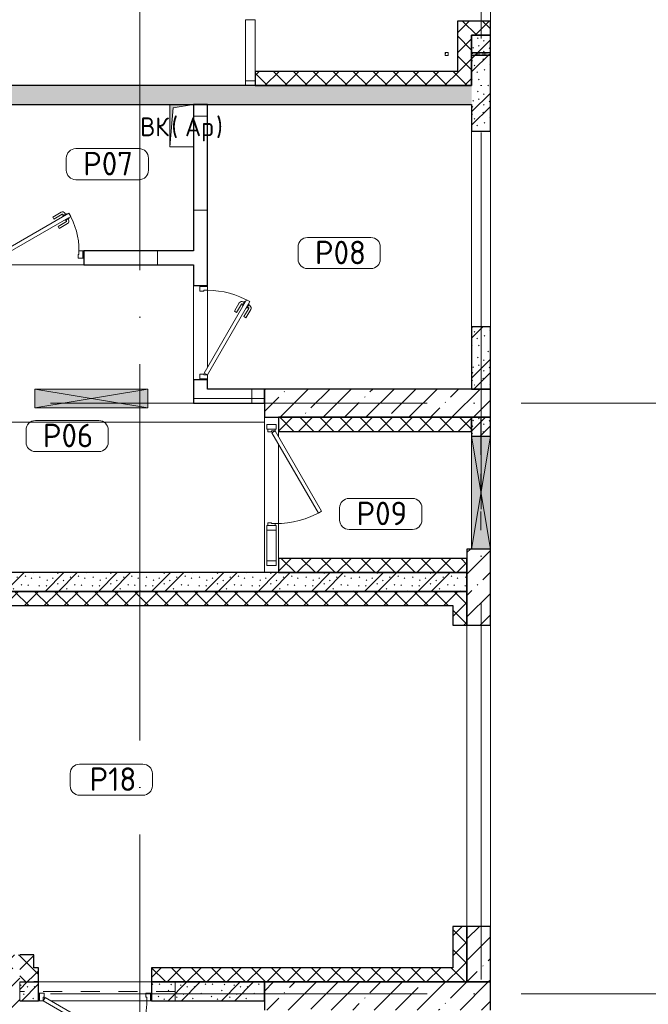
# Model space of a CAD drawing. Header units: millimetres. Extents: x -30540 to 175469, y -11730 to 122288.
# Tile 49 of 119: x 38535 to 45212, y 97563 to 108025. Entities that reach past the tile are written whole.
import ezdxf

# ---------------------------------------------------------------- set-up
doc = ezdxf.new("R2010")
doc.units = ezdxf.units.MM
doc.linetypes.add('3_ Штрих_ 1 х 1 мм', pattern=[400, 200, -200])
doc.linetypes.add('ADSK_Линия сетки', pattern=[5000, 4000, -500, 0, -500])
for name, color, linetype, lineweight in [('A-____-NOTE-TEXT', 7, 'Continuous', 18), ('A-AREA-____-IDEN', 7, 'Continuous', 9), ('A-DOOR-____-MCUT', 7, 'Continuous', 9), ('A-DOOR-____-OTLN', 7, 'Continuous', 18), ('A-DOOR-FRAM-MCUT', 7, 'Continuous', 9), ('A-DOOR-OPNG-OTLN', 7, 'Continuous', 18), ('A-FLOR-____-OTLN', 7, 'Continuous', 18), ('A-GLAZ-____-MCUT', 7, 'Continuous', 9), ('A-GLAZ-____-OTLN', 7, 'Continuous', 18), ('A-GLAZ-CURT-MCUT', 7, 'Continuous', 9), ('A-GLAZ-CURT-OTLN', 7, 'Continuous', 18), ('A-GLAZ-CWMG-MCUT', 7, 'Continuous', 9), ('A-GLAZ-CWMG-OTLN', 7, 'Continuous', 18), ('A-WALL-____-MCUT', 7, 'Continuous', 40), ('A-WALL-____-PATT', 7, 'Continuous', 40), ('I-WALL-____-MCUT', 7, 'Continuous', 40), ('M-EQPM-____-OTLN', 7, 'Continuous', 18), ('S-BEAM-____-OTLN', 7, 'Continuous', 18), ('S-COLS-____-MCUT', 7, 'Continuous', 40), ('S-COLS-____-OTLN', 7, 'Continuous', 18), ('S-GRID-____-OTLN', 7, 'Continuous', 9)]:
    doc.layers.add(name, color=color, linetype=linetype, lineweight=lineweight)
doc.styles.add('GOST Common', font='GOST_Common.ttf', dxfattribs={"height": 200})
doc.styles.add('GOST Common_3', font='GOST_Common.ttf', dxfattribs={"height": 250})
pattern_1 = [(45, (0, 0), (-228.0985, 228.0985), []), (45, (228.1, 0), (-228.0985, 228.0985), [403.225, -80.645, 6.706, -73.939])]
pattern_2 = [(135, (300.56, 377.28), (-565.6854, 6e-14), [10, -790]), (135, (349.8, 474.73), (-565.6854, 6e-14), [10, -790]), (135, (423.93, 473.06), (-565.6854, 6e-14), [10, -790]), (135, (229.92, 447.9), (-565.6854, 6e-14), [10, -790]), (135, (155.08, 447.9), (-565.6854, 6e-14), [10, -790]), (135, (114.9, 369.03), (-565.6854, 6e-14), [10, -790]), (135, (132.43, 285.8), (-565.6854, 6e-14), [10, -790]), (135, (214.66, 322), (-565.6854, 6e-14), [10, -790]), (135, (198.16, 261.88), (-565.6854, 6e-14), [10, -790]), (135, (45.2, 272.9), (-565.6854, 6e-14), [10, -790]), (135, (42.32, 336.16), (-565.6854, 6e-14), [10, -790]), (135, (92.26, 192.24), (-565.6854, 6e-14), [10, -790]), (135, (7.07, 149.2), (-565.6854, 6e-14), [10, -790]), (135, (80.6, 95.1), (-565.6854, 6e-14), [10, -790]), (135, (79.53, 36.94), (-565.6854, 6e-14), [10, -790]), (135, (153.87, 74.56), (-565.6854, 6e-14), [10, -790]), (135, (228.35, 124.8), (-565.6854, 6e-14), [10, -790]), (135, (279.75, 180.4), (-565.6854, 6e-14), [10, -790]), (135, (282.9, 31.63), (-565.6854, 6e-14), [10, -790]), (135, (377.38, 53.45), (-565.6854, 6e-14), [10, -790]), (135, (352.28, 102.7), (-565.6854, 6e-14), [10, -790]), (135, (354.05, 0), (-565.6854, 6e-14), [10, -790]), (135, (553.23, 16.45), (-565.6854, 6e-14), [10, -790]), (135, (542.38, 63.45), (-565.6854, 6e-14), [10, -790]), (135, (536.58, 239.3), (-565.6854, 6e-14), [10, -790]), (135, (475.85, 203.9), (-565.6854, 6e-14), [10, -790]), (135, (475.85, 316.54), (-565.6854, 6e-14), [10, -790]), (135, (520.8, 408.7), (-565.6854, 6e-14), [10, -790]), (135, (551.1, 470.8), (-565.6854, 6e-14), [10, -790]), (135, (235.25, 537.93), (-565.6854, 6e-14), [10, -790]), (135, (407.25, 547.65), (-565.6854, 6e-14), [10, -790]), (135, (94.5, 558.6), (-565.6854, 6e-14), [10, -790]), (135, (46.4, 532.3), (-565.6854, 6e-14), [10, -790]), (135, (85.56, 465.04), (-565.6854, 6e-14), [10, -790]), (135, (355.53, 181.14), (-565.6854, 6e-14), [10, -790]), (135, (362.23, 243.6), (-565.6854, 6e-14), [10, -790]), (135, (413.45, 344.1), (-565.6854, 6e-14), [10, -790]), (135, (286.3, 273.25), (-565.6854, 6e-14), [10, -790]), (135, (423.02, 263.72), (-565.6854, 6e-14), [10, -790]), (135, (162.94, 190.2), (-565.6854, 6e-14), [10, -790]), (135, (470.25, 120.93), (-565.6854, 6e-14), [10, -790]), (135, (484.48, 9.78), (-565.6854, 6e-14), [10, -790]), (45, (0, 212.13), (-565.6854, 0), []), (45, (212.13, 0), (-565.6854, 0), []), (45, (353.55, 0), (-565.6854, 0), []), (45, (0, 353.55), (-565.6854, 0), [])]
pattern_3 = [(0, (0, 0), (0, 1000), []), (90, (0, 0), (-1000, 6e-14), [])]
pattern_4 = [(45, (0, 0), (-106.06602, 106.06602), []), (135, (0, 0), (-106.06602, -106.06602), [])]

# ---------------------------------------------------------------- blocks, each defined once
blk = doc.blocks.new('АР_Дверь-Панель однопольная - АР_Дверь-Панель однопольная-4300270-01 ЭО')
at = {"layer": 'A-DOOR-____-MCUT', "color": 254, "lineweight": 15, "true_color": 0xcccccc}
for p, q in [((361, 532), (-492, 40)), ((381, 498), (361, 532)), ((-472, 5), (381, 498)), ((-492, 40), (-472, 5))]:
    blk.add_line(p, q, dxfattribs=at)
at = {"layer": 'A-DOOR-____-OTLN', "color": 254, "lineweight": 13, "true_color": 0xcccccc}
blk.add_arc((-492, 40), 985, 360, 30, dxfattribs=at)
at = {"layer": 'A-DOOR-FRAM-MCUT', "color": 254, "lineweight": 15, "true_color": 0xcccccc}
for p, q in [((-492, 40), (-512, 40)), ((-512, 40), (-512, -40)), ((-492, 0), (-492, 40)), ((-482, 0), (-492, 0)), ((-482, -40), (-482, 0)), ((493, 0), (483, 0)), ((483, 0), (483, -40)), ((513, 40), (493, 40)), ((493, 40), (493, 0)), ((513, -40), (513, 40)), ((-512, -40), (-482, -40)), ((483, -40), (513, -40))]:
    blk.add_line(p, q, dxfattribs=at)
blk = doc.blocks.new('Системная панель - С остеклением-3644119-01 ЭО')
at = {"layer": 'A-GLAZ-CURT-MCUT', "color": 254, "lineweight": 15, "true_color": 0xcccccc}
for p, q in [((162.5, 50), (-162.5, 50)), ((-162.5, 50), (-162.5, -50)), ((162.5, -50), (162.5, 50)), ((-162.5, -50), (162.5, -50))]:
    blk.add_line(p, q, dxfattribs=at)
blk = doc.blocks.new('Системная панель - С остеклением-4481902-01 ЭО')
at = {"layer": 'A-GLAZ-CURT-MCUT', "color": 254, "lineweight": 15, "true_color": 0xcccccc}
for p, q in [((325, 50), (-325, 50)), ((-325, 50), (-325, -50)), ((325, -50), (325, 50)), ((-325, -50), (325, -50))]:
    blk.add_line(p, q, dxfattribs=at)
blk = doc.blocks.new('Прямоугольный импост - 100х50-3644154-01 ЭО')
at = {"layer": 'A-GLAZ-CWMG-MCUT', "color": 254, "lineweight": 15, "true_color": 0xcccccc}
for p, q in [((-50, 50), (0, 50)), ((-50, -50), (-50, 50)), ((0, 50), (0, -50)), ((0, -50), (-50, -50))]:
    blk.add_line(p, q, dxfattribs=at)
blk = doc.blocks.new('Прямоугольный импост - 100х50-3644101-01 ЭО')
at = {"layer": 'A-GLAZ-CWMG-MCUT', "color": 254, "lineweight": 15, "true_color": 0xcccccc}
for p, q in [((-25, 50), (25, 50)), ((-25, 40), (-25, 50)), ((25, 50), (25, -50)), ((-25, -50), (-25, -40)), ((25, -50), (-25, -50))]:
    blk.add_line(p, q, dxfattribs=at)
blk = doc.blocks.new('Прямоугольный импост - 100х50-3644155-01 ЭО')
at = {"layer": 'A-GLAZ-CWMG-MCUT', "color": 254, "lineweight": 15, "true_color": 0xcccccc}
for p, q in [((0, 50), (-50, 50)), ((-50, 50), (-50, 40)), ((0, -50), (0, 50)), ((-50, -40), (-50, -50)), ((-50, -50), (0, -50))]:
    blk.add_line(p, q, dxfattribs=at)
blk = doc.blocks.new('Прямоугольный импост - 100х50-3644156-01 ЭО')
at = {"layer": 'A-GLAZ-CWMG-MCUT', "color": 254, "lineweight": 15, "true_color": 0xcccccc}
for p, q in [((-50, 50), (0, 50)), ((-50, -50), (-50, 50)), ((0, 50), (0, -50)), ((0, -50), (-50, -50))]:
    blk.add_line(p, q, dxfattribs=at)
blk = doc.blocks.new('АР_Дверь однопольная - 1000х2100h_900__Глухая_1 эт-4300163-01 ЭО')
at = {"layer": 'A-DOOR-____-MCUT', "color": 254, "lineweight": 15, "true_color": 0xcccccc}
for p, q in [((-329, 525), (-349, 490)), ((450, 75), (-329, 525)), ((-349, 490), (430, 40)), ((430, 40), (450, 75))]:
    blk.add_line(p, q, dxfattribs=at)
at = {"layer": 'A-DOOR-____-OTLN', "color": 254, "lineweight": 5, "true_color": 0xcccccc}
for p, q in [((-293, 513), (-287, 524)), ((-157, 483), (-246, 535)), ((-328, 478), (-332, 471)), ((-332, 471), (-288, 446)), ((-321, 465), (-327, 454)), ((-308, 513), (-304, 519)), ((-299, 452), (-305, 442)), ((-304, 519), (-260, 494)), ((-215, 384), (-303, 435)), ((-288, 446), (-284, 453)), ((-271, 501), (-265, 511)), ((-260, 494), (-264, 488)), ((-170, 462), (-258, 513)), ((-170, 462), (-157, 483)), ((-227, 362), (-316, 413)), ((-215, 384), (-227, 362))]:
    blk.add_line(p, q, dxfattribs=at)
at = {"layer": 'A-DOOR-____-OTLN', "color": 254, "lineweight": 13, "true_color": 0xcccccc}
blk.add_arc((450, 75), 900, 150, 180, dxfattribs=at)
at = {"layer": 'A-DOOR-____-OTLN', "color": 254, "lineweight": 5, "true_color": 0xcccccc}
for centre, radius, start, end in [((-261, 509), 30, 60, 150), ((-301, 439), 30, 150, 240), ((-301, 439), 4.99, 150, 240), ((-261, 509), 4.99, 60, 150)]:
    blk.add_arc(centre, radius, start, end, dxfattribs=at)
at = {"layer": 'A-DOOR-FRAM-MCUT', "color": 254, "lineweight": 15, "true_color": 0xcccccc}
for p, q in [((-490, 75), (-500, 75)), ((-450, 75), (-490, 75)), ((-490, 75), (-490, -5)), ((-450, 35), (-450, 75)), ((-440, 35), (-450, 35)), ((-440, -5), (-440, 35)), ((450, 35), (440, 35)), ((440, 35), (440, -5)), ((490, 75), (450, 75)), ((450, 75), (450, 35)), ((490, -5), (490, 75)), ((490, 75), (500, 75)), ((-490, -5), (-500, -5)), ((-490, -5), (-440, -5)), ((440, -5), (490, -5)), ((490, -5), (500, -5))]:
    blk.add_line(p, q, dxfattribs=at)
blk = doc.blocks.new('АР_Дверь однопольная - 1200х2100h_1000__Глухая_1 эт_загрузка-4444578-01 ЭО')
at = {"layer": 'A-DOOR-____-MCUT', "color": 254, "lineweight": 15, "true_color": 0xcccccc}
for p, q in [((-403, 650), (-423, 615)), ((550, 100), (-403, 650)), ((-423, 615), (530, 65)), ((530, 65), (550, 100))]:
    blk.add_line(p, q, dxfattribs=at)
at = {"layer": 'A-DOOR-____-OTLN', "color": 254, "lineweight": 5, "true_color": 0xcccccc}
for p, q in [((-381, 638), (-377, 644)), ((-377, 644), (-334, 619)), ((-366, 638), (-360, 649)), ((-345, 626), (-338, 636)), ((-243, 587), (-332, 638)), ((-230, 608), (-319, 660)), ((-401, 603), (-405, 596)), ((-405, 596), (-362, 571)), ((-394, 590), (-400, 579)), ((-300, 487), (-389, 538)), ((-373, 577), (-379, 567)), ((-288, 509), (-377, 560)), ((-362, 571), (-358, 578)), ((-334, 619), (-338, 613)), ((-243, 587), (-230, 608)), ((-288, 509), (-300, 487))]:
    blk.add_line(p, q, dxfattribs=at)
at = {"layer": 'A-DOOR-____-OTLN', "color": 254, "lineweight": 13, "true_color": 0xcccccc}
blk.add_arc((550, 100), 1100, 150, 180, dxfattribs=at)
at = {"layer": 'A-DOOR-____-OTLN', "color": 254, "lineweight": 5, "true_color": 0xcccccc}
for centre, radius, start, end in [((-334, 634), 30, 60, 150), ((-334, 634), 4.99, 60, 150), ((-374, 564), 30, 150, 240), ((-374, 564), 4.99, 150, 240)]:
    blk.add_arc(centre, radius, start, end, dxfattribs=at)
at = {"layer": 'A-DOOR-FRAM-MCUT', "color": 254, "lineweight": 15, "true_color": 0xcccccc}
for p, q in [((-590, 100), (-600, 100)), ((-590, 20), (-600, 20)), ((-550, 100), (-590, 100)), ((-590, 100), (-590, 20)), ((-590, 20), (-540, 20)), ((-550, 60), (-550, 100)), ((-540, 60), (-550, 60)), ((-540, 20), (-540, 60)), ((550, 60), (540, 60)), ((540, 60), (540, 20)), ((540, 20), (590, 20)), ((590, 100), (550, 100)), ((550, 100), (550, 60)), ((590, 20), (590, 100)), ((590, 100), (600, 100)), ((590, 20), (600, 20))]:
    blk.add_line(p, q, dxfattribs=at)
blk = doc.blocks.new('АР_Дверь однопольная - 900х2100h_900__Глухая_1 эт_Су-4300233-01 ЭО')
at = {"layer": 'A-DOOR-____-MCUT', "color": 254, "lineweight": 15, "true_color": 0xcccccc}
for p, q in [((293, 475), (-400, 75)), ((-380, 40), (313, 440)), ((313, 440), (293, 475)), ((-400, 75), (-380, 40))]:
    blk.add_line(p, q, dxfattribs=at)
at = {"layer": 'A-DOOR-____-OTLN', "color": 254, "lineweight": 5, "true_color": 0xcccccc}
for p, q in [((121, 433), (209, 485)), ((133, 412), (121, 433)), ((133, 412), (222, 463)), ((267, 469), (224, 444)), ((224, 444), (228, 438)), ((235, 451), (229, 461)), ((256, 463), (250, 474)), ((295, 421), (252, 396)), ((271, 463), (267, 469)), ((291, 428), (295, 421)), ((178, 334), (267, 385)), ((178, 334), (191, 312)), ((191, 312), (279, 363)), ((252, 396), (248, 403)), ((263, 402), (269, 392)), ((284, 415), (290, 404))]:
    blk.add_line(p, q, dxfattribs=at)
for centre, radius, start, end in [((224, 459), 30, 30, 120), ((224, 459), 4.99, 30, 120), ((264, 389), 4.99, 300, 30), ((264, 389), 30, 300, 30)]:
    blk.add_arc(centre, radius, start, end, dxfattribs=at)
at = {"layer": 'A-DOOR-____-OTLN', "color": 254, "lineweight": 13, "true_color": 0xcccccc}
blk.add_arc((-400, 75), 800, 360, 30, dxfattribs=at)
at = {"layer": 'A-DOOR-FRAM-MCUT', "color": 254, "lineweight": 15, "true_color": 0xcccccc}
for p, q in [((-440, 75), (-450, 75)), ((-400, 75), (-440, 75)), ((-440, 75), (-440, -5)), ((-400, 35), (-400, 75)), ((-390, 35), (-400, 35)), ((-390, -5), (-390, 35)), ((400, 35), (390, 35)), ((390, 35), (390, -5)), ((440, 75), (400, 75)), ((400, 75), (400, 35)), ((440, -5), (440, 75)), ((440, 75), (450, 75)), ((-440, -5), (-450, -5)), ((-440, -5), (-390, -5)), ((390, -5), (440, -5)), ((440, -5), (450, -5))]:
    blk.add_line(p, q, dxfattribs=at)
blk = doc.blocks.new('АР_Перемычка - 200_Уx2_50x5__250-200-4826030-01 ЭО')
at = {"layer": 'S-BEAM-____-OTLN', "color": 254, "linetype": '3_ Штрих_ 1 х 1 мм', "lineweight": 15, "true_color": 0xdcdcdc}
for p, q in [((-850, 100), (-850, -100)), ((800, 100), (800, -100)), ((-850, 0), (800, 0))]:
    blk.add_line(p, q, dxfattribs=at)
blk = doc.blocks.new('АР_Отверстие прямоугольное - ВК_ПоливКР-4719013-01 ЭО')
at = {"layer": 'A-GLAZ-____-OTLN', "lineweight": 13, "true_color": 0xf9f9f9}
blk.add_hatch(color=7, dxfattribs=at).paths.add_polyline_path([(110, -100), (140, -100), (140, 100), (110, 100)])
at = {"layer": 'A-GLAZ-____-MCUT', "color": 254, "lineweight": 15, "true_color": 0xcccccc}
for p, q in [((110, 100), (110, -100)), ((140, 100), (140, -100))]:
    blk.add_line(p, q, dxfattribs=at)
at = {"layer": 'A-GLAZ-____-OTLN', "color": 254, "lineweight": 5, "true_color": 0xcccccc}
for p, q in [((140, 100), (110, -100)), ((110, 100), (140, -100))]:
    blk.add_line(p, q, dxfattribs=at)
at = {"layer": 'A-GLAZ-____-OTLN', "color": 254, "lineweight": 13, "true_color": 0xcccccc}
for p, q in [((140, 100), (110, 100)), ((110, 100), (110, -100)), ((140, -100), (140, 100)), ((110, -100), (140, -100))]:
    blk.add_line(p, q, dxfattribs=at)
blk = doc.blocks.new('АР_Перемычка - 200_Уx2_50x5__Оп_0_50х5_-Оп_0_50х5_-5250999-01 ЭО')
at = {"layer": 'S-BEAM-____-OTLN', "color": 254, "linetype": '3_ Штрих_ 1 х 1 мм', "lineweight": 15, "true_color": 0xdcdcdc}
for p, q in [((-700, 100), (-700, -100)), ((700, 100), (700, -100)), ((-700, 0), (-500, 0)), ((-500, 0), (700, 0))]:
    blk.add_line(p, q, dxfattribs=at)
blk = doc.blocks.new('АР_Проем - Настраиваемый-5254461-01 ЭО')
at = {"layer": 'A-DOOR-OPNG-OTLN', "color": 254, "lineweight": 13, "true_color": 0xcccccc}
for p, q in [((-600, 100), (600, 100)), ((-600, -100), (600, -100))]:
    blk.add_line(p, q, dxfattribs=at)
blk = doc.blocks.new('АР_Отверстие прямоугольное - ОВВ-5253126-01 ЭО')
at = {"layer": 'A-GLAZ-____-OTLN', "lineweight": 13, "true_color": 0xf9f9f9}
blk.add_hatch(color=7, dxfattribs=at).paths.add_polyline_path([(-475, -100), (725, -100), (725, 100), (-475, 100)])
at = {"layer": 'A-GLAZ-____-MCUT', "color": 254, "lineweight": 15, "true_color": 0xcccccc}
for p, q in [((-475, 100), (-475, -100)), ((725, 100), (725, -100))]:
    blk.add_line(p, q, dxfattribs=at)
at = {"layer": 'A-GLAZ-____-OTLN', "color": 254, "lineweight": 5, "true_color": 0xcccccc}
for p, q in [((725, 100), (-475, -100)), ((-475, 100), (725, -100))]:
    blk.add_line(p, q, dxfattribs=at)
at = {"layer": 'A-GLAZ-____-OTLN', "color": 254, "lineweight": 13, "true_color": 0xcccccc}
for p, q in [((725, 100), (-475, 100)), ((-475, 100), (-475, -100)), ((725, -100), (725, 100)), ((-475, -100), (725, -100))]:
    blk.add_line(p, q, dxfattribs=at)
blk = doc.blocks.new('АР_Отверстие прямоугольное - ОВВ-5252563-01 ЭО')
at = {"layer": 'A-GLAZ-____-OTLN', "lineweight": 13, "true_color": 0xf9f9f9}
blk.add_hatch(color=7, dxfattribs=at).paths.add_polyline_path([(725, -100), (725, 100), (-475, 100), (-475, -100), (-297, -100)])
at = {"layer": 'A-GLAZ-____-MCUT', "color": 254, "lineweight": 15, "true_color": 0xcccccc}
for p, q in [((-475, 100), (-475, -100)), ((725, 100), (725, -100))]:
    blk.add_line(p, q, dxfattribs=at)
at = {"layer": 'A-GLAZ-____-OTLN', "color": 254, "lineweight": 5, "true_color": 0xcccccc}
for p, q in [((725, 100), (-475, -100)), ((-475, 100), (725, -100))]:
    blk.add_line(p, q, dxfattribs=at)
at = {"layer": 'A-GLAZ-____-OTLN', "color": 254, "lineweight": 13, "true_color": 0xcccccc}
for p, q in [((725, 100), (-475, 100)), ((-475, 100), (-475, -100)), ((725, -100), (725, 100)), ((-475, -100), (725, -100))]:
    blk.add_line(p, q, dxfattribs=at)
blk = doc.blocks.new('АР_Канал вертикальный прямоугольный - ВК _Ар_-2707756-01 ЭО')
at = {"layer": 'M-EQPM-____-OTLN', "lineweight": 13, "true_color": 0xe2e2e2}
blk.add_hatch(color=254, dxfattribs=at).paths.add_polyline_path([(-125, -225), (-90, 190), (125, 225), (-125, 225)])
at = {"layer": 'M-EQPM-____-OTLN', "color": 253, "lineweight": 13, "true_color": 0xaaaaaa}
for p, q in [((125, 225), (-125, 225)), ((-125, 225), (-125, -225)), ((125, 225), (-125, 225)), ((-125, 225), (-125, -225)), ((-125, -225), (-125, 225)), ((-125, 225), (125, 225)), ((-90, 190), (125, 225)), ((-90, 190), (125, 225)), ((125, -225), (125, 225)), ((125, 225), (125, -225)), ((-125, -225), (-90, 190)), ((-125, -225), (-90, 190)), ((-125, -225), (125, -225)), ((125, -225), (-125, -225))]:
    blk.add_line(p, q, dxfattribs=at)
blk = doc.blocks.new('АР_Канал вертикальный прямоугольный - ВК_ПоливКР-4718918-01 ЭО')
at = {"layer": 'M-EQPM-____-OTLN', "lineweight": 13, "true_color": 0xe2e2e2}
blk.add_hatch(color=254, dxfattribs=at).paths.add_polyline_path([(-15, -15), (-12, 12), (15, 15), (-15, 15)])
at = {"layer": 'M-EQPM-____-OTLN', "color": 253, "lineweight": 13, "true_color": 0xaaaaaa}
for p, q in [((15, 15), (-15, 15)), ((-15, 15), (-15, -15)), ((15, 15), (-15, 15)), ((-15, 15), (-15, -15)), ((-15, -15), (-15, 15)), ((-15, 15), (15, 15)), ((-15, -15), (-12, 12)), ((-15, -15), (-12, 12)), ((-12, 12), (15, 15)), ((-12, 12), (15, 15)), ((15, -15), (15, 15)), ((15, 15), (15, -15)), ((-15, -15), (15, -15)), ((15, -15), (-15, -15))]:
    blk.add_line(p, q, dxfattribs=at)
blk = doc.blocks.new('Наметкина 10_РД_АР_К2_отсоединено_rvt-1-01 ЭО')
at = {"layer": 'A-WALL-____-PATT', "lineweight": 5, "true_color": 0xcccccc}
h = blk.add_hatch(dxfattribs=at)
h.set_pattern_fill('FP_53', color=254, style=0, pattern_type=2)
h.set_pattern_definition(pattern_4)
h.paths.add_polyline_path([(43535, 107860), (43535, 108010), (43185, 108010), (43185, 107860), (43335, 107860)])
h = blk.add_hatch(dxfattribs=at)
h.set_pattern_fill('FP_53', color=254, style=0, pattern_type=2)
h.set_pattern_definition(pattern_4)
h.paths.add_polyline_path([(43335, 107475), (43335, 107860), (43185, 107860), (43185, 107475)])
h = blk.add_hatch(dxfattribs=at)
h.set_pattern_fill('FP_51', color=254, style=0, pattern_type=2)
h.set_pattern_definition(pattern_2)
h.paths.add_polyline_path([(43535, 106840), (43535, 107860), (43335, 107860), (43335, 106840)])
h = blk.add_hatch(dxfattribs=at)
h.set_pattern_fill('FP_53', color=254, style=0, pattern_type=2)
h.set_pattern_definition(pattern_4)
h.paths.add_polyline_path([(43335, 107325), (43335, 107475), (41035, 107475), (41035, 107325)])
h = blk.add_hatch(dxfattribs=at)
h.set_pattern_fill('FP_51', color=254, style=0, pattern_type=2)
h.set_pattern_definition(pattern_2)
h.paths.add_polyline_path([(43335, 107125), (43335, 107325), (37415, 107325), (37415, 107125), (40913, 107125)])
h.paths.add_polyline_path([(36415, 107125), (36415, 107325), (24935, 107325), (24935, 107125), (35535, 107125)])
h = blk.add_hatch(dxfattribs=at)
h.set_pattern_fill('FP_50', color=254, style=0, pattern_type=2)
h.set_pattern_definition(pattern_3)
h.paths.add_polyline_path([(40530, 104100), (40530, 104200), (40380, 104200), (40380, 104100)])
h.paths.add_polyline_path([(40530, 105200), (40530, 107125), (40380, 107125), (40380, 105200)])
h = blk.add_hatch(dxfattribs=at)
h.set_pattern_fill('FP_50', color=254, style=0, pattern_type=2)
h.set_pattern_definition(pattern_3)
h.paths.add_polyline_path([(40380, 105420), (40380, 105570), (39215, 105570), (39215, 105420)])
h.paths.add_polyline_path([(38315, 105420), (38315, 105570), (38215, 105570), (38215, 105420)])
h = blk.add_hatch(dxfattribs=at)
h.set_pattern_fill('FP_51', color=254, style=0, pattern_type=2)
h.set_pattern_definition(pattern_2)
h.paths.add_polyline_path([(43535, 104100), (43535, 104760), (43335, 104760), (43335, 104100)])
h = blk.add_hatch(dxfattribs=at)
h.set_pattern_fill('FP_50', color=254, style=0, pattern_type=2)
h.set_pattern_definition(pattern_3)
h.paths.add_polyline_path([(41135, 103950), (41135, 104100), (40380, 104100), (40380, 103950), (40913, 103950)])
h = blk.add_hatch(dxfattribs=at)
h.set_pattern_fill('FP_53', color=254, style=0, pattern_type=2)
h.set_pattern_definition(pattern_4)
h.paths.add_polyline_path([(43335, 103650), (43335, 103800), (41285, 103800), (41285, 103650), (41743, 103650)])
h = blk.add_hatch(dxfattribs=at)
h.set_pattern_fill('FP_51', color=254, style=0, pattern_type=2)
h.set_pattern_definition(pattern_2)
h.paths.add_polyline_path([(43535, 103600), (43535, 103800), (43335, 103800), (43335, 103600)])
h = blk.add_hatch(dxfattribs=at)
h.set_pattern_fill('FP_27', color=254, style=0, pattern_type=2)
h.set_pattern_definition(pattern_1)
h.paths.add_polyline_path([(43535, 101590), (43535, 102400), (43285, 102400), (43285, 101590)])
h = blk.add_hatch(dxfattribs=at)
h.set_pattern_fill('FP_53', color=254, style=0, pattern_type=2)
h.set_pattern_definition(pattern_4)
h.paths.add_polyline_path([(43285, 102150), (43285, 102300), (41285, 102300), (41285, 102150)])
h = blk.add_hatch(dxfattribs=at)
h.set_pattern_fill('FP_51', color=254, style=0, pattern_type=2)
h.set_pattern_definition(pattern_2)
h.paths.add_polyline_path([(43285, 101950), (43285, 102150), (35485, 102150), (35485, 101950), (40913, 101950)])
h = blk.add_hatch(dxfattribs=at)
h.set_pattern_fill('FP_53', color=254, style=0, pattern_type=2)
h.set_pattern_definition(pattern_4)
h.paths.add_polyline_path([(43135, 101800), (43135, 101950), (36795, 101950), (36795, 101800), (40913, 101800)])
h = blk.add_hatch(dxfattribs=at)
h.set_pattern_fill('FP_53', color=254, style=0, pattern_type=2)
h.set_pattern_definition(pattern_4)
h.paths.add_polyline_path([(43285, 101590), (43285, 101950), (43135, 101950), (43135, 101590)])
h = blk.add_hatch(dxfattribs=at)
h.set_pattern_fill('FP_53', color=254, style=0, pattern_type=2)
h.set_pattern_definition(pattern_4)
h.paths.add_polyline_path([(43285, 97950), (43285, 98390), (43135, 98390), (43135, 97950)])
h = blk.add_hatch(dxfattribs=at)
h.set_pattern_fill('FP_27', color=254, style=0, pattern_type=2)
h.set_pattern_definition(pattern_1)
h.paths.add_polyline_path([(43535, 97800), (43535, 98390), (43285, 98390), (43285, 97800)])
h = blk.add_hatch(dxfattribs=at)
h.set_pattern_fill('FP_53', color=254, style=0, pattern_type=2)
h.set_pattern_definition(pattern_4)
h.paths.add_polyline_path([(38535, 97940), (38535, 98090), (35635, 98090), (35635, 97940), (36833, 97940)])
h = blk.add_hatch(dxfattribs=at)
h.set_pattern_fill('FP_53', color=254, style=0, pattern_type=2)
h.set_pattern_definition(pattern_4)
h.paths.add_polyline_path([(38685, 97800), (38685, 98090), (38535, 98090), (38535, 97800)])
h = blk.add_hatch(dxfattribs=at)
h.set_pattern_fill('FP_27', color=254, style=0, pattern_type=2)
h.set_pattern_definition(pattern_1)
h.paths.add_polyline_path([(38285, 94150), (38535, 94150), (38535, 97940), (38285, 97940), (38285, 94400)])
h = blk.add_hatch(dxfattribs=at)
h.set_pattern_fill('FP_53', color=254, style=0, pattern_type=2)
h.set_pattern_definition(pattern_4)
h.paths.add_polyline_path([(43285, 97800), (43285, 97950), (39935, 97950), (39935, 97800), (41135, 97800)])
h.paths.add_polyline_path([(38735, 97800), (38735, 97950), (38685, 97950), (38685, 97800)])
h = blk.add_hatch(dxfattribs=at)
h.set_pattern_fill('FP_51', color=254, style=0, pattern_type=2)
h.set_pattern_definition(pattern_2)
h.paths.add_polyline_path([(38535, 97600), (38735, 97600), (38735, 97800), (38535, 97800)])
h = blk.add_hatch(dxfattribs=at)
h.set_pattern_fill('FP_51', color=254, style=0, pattern_type=2)
h.set_pattern_definition(pattern_2)
h.paths.add_polyline_path([(41135, 97600), (41135, 97800), (39935, 97800), (39935, 97600), (40913, 97600)])
at = {"layer": 'S-COLS-____-OTLN', "lineweight": 5, "true_color": 0xcccccc}
h = blk.add_hatch(dxfattribs=at)
h.set_pattern_fill('FP_27', color=254, style=0, pattern_type=2)
h.set_pattern_definition(pattern_1)
h.paths.add_polyline_path([(43535, 103800), (43535, 104100), (41135, 104100), (41135, 103800)])
h = blk.add_hatch(dxfattribs=at)
h.set_pattern_fill('FP_27', color=254, style=0, pattern_type=2)
h.set_pattern_definition(pattern_1)
h.paths.add_polyline_path([(43535, 97500), (43535, 97800), (41135, 97800), (41135, 97500)])
at = {"layer": 'A-FLOR-____-OTLN', "color": 254, "lineweight": 13, "true_color": 0xcccccc}
for p, q in [((43535, 108010), (43535, 109950)), ((43335, 104760), (43335, 106840)), ((43335, 106840), (43335, 104760)), ((43535, 104760), (43535, 106840)), ((39215, 105420), (38315, 105420)), ((40380, 104200), (40380, 105200)), ((40530, 105200), (40530, 105190)), ((40530, 105150), (40530, 104330)), ((40530, 104210), (40530, 104200)), ((41135, 103750), (41135, 103800)), ((41135, 103750), (35885, 103750)), ((35885, 103750), (41135, 103750)), ((41135, 102150), (41135, 103750)), ((41285, 103650), (41285, 103594)), ((43335, 102400), (43335, 103600)), ((43535, 103600), (43335, 103600)), ((43335, 103600), (43335, 102400)), ((43535, 102400), (43535, 103600)), ((41285, 103514), (41285, 102300)), ((43335, 102400), (43535, 102400)), ((43285, 98390), (43285, 101590)), ((43285, 101590), (43285, 98390)), ((43535, 98390), (43535, 101590)), ((39935, 97800), (38735, 97800)), ((38745, 97600), (38735, 97600)), ((38735, 97600), (38745, 97600)), ((39885, 97600), (38865, 97600)), ((38865, 97600), (39885, 97600)), ((39935, 97600), (39925, 97600)), ((39925, 97600), (39935, 97600))]:
    blk.add_line(p, q, dxfattribs=at)
at = {"layer": 'A-WALL-____-MCUT', "color": 254, "lineweight": 30, "true_color": 0xcccccc}
for p, q in [((43535, 108010), (43185, 108010)), ((43185, 108010), (43185, 107860)), ((43535, 107860), (43535, 108010)), ((43185, 107860), (43185, 107475)), ((43535, 107860), (43335, 107860)), ((43335, 107860), (43335, 107675)), ((43335, 107860), (43535, 107860)), ((43335, 107675), (43335, 107860)), ((43535, 107675), (43535, 107860)), ((43335, 107675), (43335, 107645)), ((43335, 107645), (43335, 107675)), ((43535, 107645), (43535, 107675)), ((43335, 107645), (43335, 107325)), ((43335, 107475), (43335, 107645)), ((43535, 106840), (43535, 107645)), ((43185, 107475), (41035, 107475)), ((41035, 107475), (41035, 107325)), ((43335, 107325), (43335, 107475)), ((41035, 107325), (43335, 107325)), ((40380, 107125), (40380, 105570)), ((40530, 107125), (40380, 107125)), ((40530, 105200), (40530, 107125)), ((43335, 107125), (43335, 106840)), ((43335, 106840), (43535, 106840)), ((40380, 105570), (39215, 105570)), ((39215, 105570), (39215, 105420)), ((39215, 105420), (40380, 105420)), ((40380, 105420), (40380, 105200)), ((40380, 105200), (40530, 105200)), ((43535, 104760), (43335, 104760)), ((43335, 104760), (43335, 104100)), ((43535, 104100), (43535, 104760)), ((40380, 104200), (40380, 104100)), ((40530, 104200), (40380, 104200)), ((40530, 104100), (40530, 104200)), ((40380, 104100), (40380, 103950)), ((41135, 104100), (40530, 104100)), ((41135, 103950), (41135, 104100)), ((43335, 104100), (43535, 104100)), ((40380, 103950), (41135, 103950)), ((43335, 103800), (41285, 103800)), ((41285, 103800), (41285, 103650)), ((43335, 103650), (43335, 103800)), ((43535, 103800), (43335, 103800)), ((43335, 103800), (43335, 103600)), ((43535, 103600), (43535, 103800)), ((41285, 103650), (43335, 103650)), ((43335, 103600), (43535, 103600)), ((43335, 102400), (43285, 102400)), ((43285, 102400), (43285, 101950)), ((43535, 102400), (43335, 102400)), ((43535, 101590), (43535, 102400)), ((43285, 102300), (41285, 102300)), ((41285, 102300), (41285, 102150)), ((43285, 102150), (43285, 102300)), ((41285, 102150), (43285, 102150)), ((43135, 101950), (36795, 101950)), ((43285, 101950), (43135, 101950)), ((43285, 101950), (43285, 101590)), ((43285, 101590), (43285, 101950)), ((36795, 101800), (43135, 101800)), ((43135, 101800), (43135, 101590)), ((43135, 101590), (43285, 101590)), ((43285, 101590), (43535, 101590)), ((43135, 98390), (43135, 97950)), ((43285, 98390), (43135, 98390)), ((43535, 98390), (43285, 98390)), ((43285, 98390), (43285, 97800)), ((43285, 97950), (43285, 98390)), ((43535, 97800), (43535, 98390)), ((38685, 98090), (38535, 98090)), ((38685, 97950), (38685, 98090)), ((38735, 97950), (38685, 97950)), ((38735, 97800), (38735, 97950)), ((43135, 97950), (39935, 97950)), ((39935, 97950), (39935, 97800)), ((43285, 97800), (43285, 97950)), ((38535, 97800), (38685, 97800)), ((38685, 97800), (38735, 97800)), ((38735, 97800), (38685, 97800)), ((41135, 97800), (39935, 97800)), ((39935, 97800), (41135, 97800)), ((41135, 97800), (43285, 97800)), ((43285, 97800), (43535, 97800))]:
    blk.add_line(p, q, dxfattribs=at)
at = {"layer": 'I-WALL-____-MCUT', "color": 254, "lineweight": 30, "true_color": 0xcccccc}
for p, q in [((43335, 107325), (37415, 107325)), ((37415, 107125), (43335, 107125)), ((43285, 102150), (35485, 102150)), ((43285, 101950), (43285, 102150)), ((35485, 101950), (43285, 101950)), ((38735, 97600), (38735, 97800)), ((39935, 97800), (39935, 97600)), ((41135, 97600), (41135, 97800)), ((38535, 97600), (38735, 97600)), ((39935, 97600), (41135, 97600))]:
    blk.add_line(p, q, dxfattribs=at)
at = {"layer": 'S-COLS-____-MCUT', "color": 254, "lineweight": 30, "true_color": 0xcccccc}
for p, q in [((43535, 104100), (41135, 104100)), ((41135, 104100), (41135, 103800)), ((43535, 103800), (43535, 104100)), ((41135, 103800), (43535, 103800)), ((43535, 97800), (41135, 97800)), ((41135, 97800), (41135, 97500)), ((43535, 97500), (43535, 97800))]:
    blk.add_line(p, q, dxfattribs=at)
at = {"layer": 'A-DOOR-____-OTLN', "color": 254, "lineweight": 13, "true_color": 0xcccccc}
blk.add_blockref('АР_Дверь однопольная - 900х2100h_900__Глухая_1 эт_Су-4300233-01 ЭО', (38765, 105495), dxfattribs=at)
for name, p, rotation in [('АР_Дверь однопольная - 1000х2100h_900__Глухая_1 эт-4300163-01 ЭО', (40455, 104700), 269.9999999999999), ('АР_Дверь-Панель однопольная - АР_Дверь-Панель однопольная-4300270-01 ЭО', (41210, 103163), 269.9999999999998), ('АР_Проем - Настраиваемый-5254461-01 ЭО', (43435, 103000), 90), ('АР_Дверь однопольная - 1200х2100h_1000__Глухая_1 эт_загрузка-4444578-01 ЭО', (39335, 97700), 180)]:
    blk.add_blockref(name, p, dxfattribs=dict(at, rotation=rotation))
at = {"layer": 'A-GLAZ-____-OTLN', "color": 254, "lineweight": 13, "true_color": 0xcccccc}
for name, p, rotation in [('АР_Отверстие прямоугольное - ВК_ПоливКР-4719013-01 ЭО', (43435, 107535), 90), ('АР_Отверстие прямоугольное - ОВВ-5253126-01 ЭО', (43435, 102875), 89.99999999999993)]:
    blk.add_blockref(name, p, dxfattribs=dict(at, rotation=rotation))
blk.add_blockref('АР_Отверстие прямоугольное - ОВВ-5252563-01 ЭО', (39170, 104000), dxfattribs=at)
at = {"layer": 'A-GLAZ-CURT-OTLN', "color": 254, "lineweight": 13, "true_color": 0xcccccc}
for name, p, rotation in [('Системная панель - С остеклением-4481902-01 ЭО', (40985, 107700), 269.9999999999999), ('Системная панель - С остеклением-3644119-01 ЭО', (41210, 102438), 269.9999999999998)]:
    blk.add_blockref(name, p, dxfattribs=dict(at, rotation=rotation))
at = {"layer": 'A-GLAZ-CWMG-OTLN', "color": 254, "lineweight": 13, "true_color": 0xcccccc, "extrusion": (0, 0, -1)}
for name, p, rotation in [('Прямоугольный импост - 100х50-3644156-01 ЭО', (-40985, 107325), 270.0000000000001), ('Прямоугольный импост - 100х50-3644101-01 ЭО', (-41210, 102625), 270.0000000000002), ('Прямоугольный импост - 100х50-3644154-01 ЭО', (-41210, 102225), 270.0000000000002)]:
    blk.add_blockref(name, p, dxfattribs=dict(at, rotation=rotation))
at = {"layer": 'A-GLAZ-CWMG-OTLN', "color": 254, "lineweight": 13, "true_color": 0xcccccc, "rotation": 89.99999999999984}
blk.add_blockref('Прямоугольный импост - 100х50-3644155-01 ЭО', (41210, 103725), dxfattribs=at)
at = {"layer": 'M-EQPM-____-OTLN', "color": 253, "lineweight": 5, "true_color": 0xaaaaaa}
for name, p in [('АР_Канал вертикальный прямоугольный - ВК_ПоливКР-4718918-01 ЭО', (43070, 107660)), ('АР_Канал вертикальный прямоугольный - ВК _Ар_-2707756-01 ЭО', (40255, 106900))]:
    blk.add_blockref(name, p, dxfattribs=at)
at = {"layer": 'S-BEAM-____-OTLN', "color": 254, "lineweight": 13, "true_color": 0xcccccc}
for name, p, rotation in [('АР_Перемычка - 200_Уx2_50x5__Оп_0_50х5_-Оп_0_50х5_-5250999-01 ЭО', (43435, 103100), 270.0000000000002), ('АР_Перемычка - 200_Уx2_50x5__250-200-4826030-01 ЭО', (39335, 97700), 180)]:
    blk.add_blockref(name, p, dxfattribs=dict(at, rotation=rotation))
at = {"layer": 'A-____-NOTE-TEXT', "color": 253, "lineweight": 5, "true_color": 0xaaaaaa, "char_height": 200, "attachment_point": 1, "style": 'GOST Common'}
for s, insert, width in [('ВК', (39815, 106987), 400.84), (' (', (40146, 106987), 176.37), ('Ар', (40291, 106987), 400.84), ('\\fGOST Common|b0|i0|c204|p34|;)', (40622, 106987), 96.2)]:
    blk.add_mtext(s, dxfattribs=dict(at, insert=insert, width=width))
blk = doc.blocks.new('Марка помещения 2 - Марка помещения 2-1605974-01 ЭО')
at = {"layer": 'A-AREA-____-IDEN', "color": 253, "true_color": 0xaaaaaa}
for p, q in [((-1.797, 0.841), (1.569, 0.841)), ((-2.297, -0.309), (-2.297, 0.341)), ((2.069, 0.341), (2.069, -0.309)), ((1.569, -0.809), (-1.797, -0.809))]:
    blk.add_line(p, q, dxfattribs=at)
for centre, start, end in [((-1.797, 0.341), 90, 180), ((1.569, 0.341), 0, 90), ((-1.797, -0.309), 180, 270), ((1.569, -0.309), 270, 360)]:
    blk.add_arc(centre, 0.5, start, end, dxfattribs=at)

msp = doc.modelspace()

# ---------------------------------------------------------------- linework, layer by layer
at = {"layer": 'S-GRID-____-OTLN', "color": 253, "linetype": 'ADSK_Линия сетки', "true_color": 0xaaaaaa}
for p, q in [((39810.3, 70364.7), (39810.3, 122287.9)), ((43435.3, 67824.7), (43435.3, 122287.9)), ((67863.4, 103950), (9800.2, 103950)), ((67863.4, 97675), (9800.2, 97675))]:
    msp.add_line(p, q, dxfattribs=at)

# ---------------------------------------------------------------- block references
at = {"lineweight": 5}
msp.add_blockref('Наметкина 10_РД_АР_К2_отсоединено_rvt-1-01 ЭО', (0, 0), dxfattribs=at)
at = {"layer": 'A-AREA-____-IDEN', "color": 253, "true_color": 0xaaaaaa, "xscale": 199.9999999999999, "yscale": 199.9999999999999, "zscale": 199.9999999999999}
for p in [(39489.7, 106487), (41951.8, 105542.5), (39061.7, 103597.7), (42393.3, 102770), (39531, 99946.3)]:
    msp.add_blockref('Марка помещения 2 - Марка помещения 2-1605974-01 ЭО', p, dxfattribs=at)

# ---------------------------------------------------------------- texts
at = {"layer": 'A-AREA-____-IDEN', "color": 253, "true_color": 0xaaaaaa, "char_height": 250, "attachment_point": 1, "style": 'GOST Common_3'}
for s, insert, width in [('\\fGOST Common|b0|i0|c204|p34|;Р', (39209.2, 106620.8), 240.506), ('07', (39407.7, 106620.8), 448.945), ('\\fGOST Common|b0|i0|c204|p34|;Р', (41671.3, 105676.2), 240.506), ('08', (41869.7, 105676.2), 448.945), ('\\fGOST Common|b0|i0|c204|p34|;Р', (38781.2, 103731.5), 240.506), ('06', (38979.7, 103731.5), 448.945), ('\\fGOST Common|b0|i0|c204|p34|;Р', (42112.8, 102903.7), 240.506), ('09', (42311.2, 102903.7), 448.945), ('\\fGOST Common|b0|i0|c204|p34|;Р', (39276.5, 100080), 240.506), ('18', (39474.9, 100080), 384.81)]:
    msp.add_mtext(s, dxfattribs=dict(at, insert=insert, width=width))

doc.saveas('drawing.dxf')
